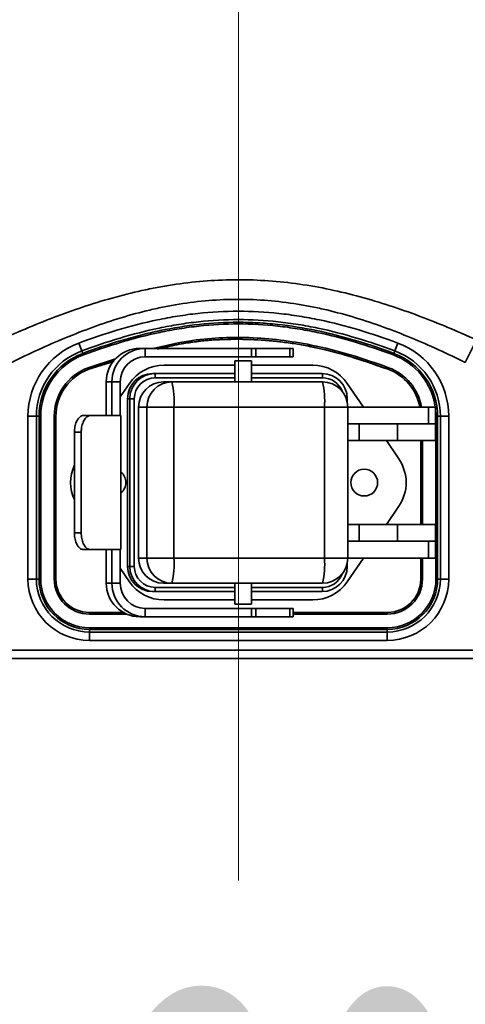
# Model space of a CAD drawing. Header units: millimetres. Extents: x 0 to 297, y 0 to 209.
# Tile 6 of 35: x 79.16 to 84.47, y 35.23 to 46.97. Entities that reach past the tile are written whole.
import ezdxf

# ---------------------------------------------------------------- set-up
doc = ezdxf.new("R2010")
doc.units = ezdxf.units.MM
doc.linetypes.add('CENTERX2', pattern=[20.32, 12.7, -2.54, 2.54, -2.54])
doc.layers.add('图层0', color=7, linetype='Continuous')
doc.styles.add('SLDTEXTSTYLE1', font='TXT', dxfattribs={"width": 0.7, "bigfont": 'bigfont'})
doc.styles.add('SLDTEXTSTYLE2', font='TXT', dxfattribs={"width": 0.7})
doc.dimstyles.new('SLDDIMSTYLE0', dxfattribs={"dimtxt": 4.5, "dimasz": 3, "dimexe": 0, "dimexo": 0.0625, "dimgap": 1.125, "dimtad": 2, "dimlfac": 10, "dimrnd": 1e-09, "dimzin": 12, "dimdsep": 46, "dimtxsty": 'SLDTEXTSTYLE2', "dimsah": 1, "dimcen": 0.09, "dimadec": 0, "dimazin": 3, "dimtfac": 1, "dimtofl": 0, "dimtmove": 0, "dimatfit": 3, "dimfxl": 0, "dimfrac": 2, "dimtolj": 1, "dimtzin": 12, "dimarcsym": 0})
doc.dimstyles.new('SLDDIMSTYLE10', dxfattribs={"dimtxt": 4.5, "dimasz": 3, "dimexe": 0, "dimexo": 0.0625, "dimgap": 1.125, "dimtad": 0, "dimtih": 1, "dimtoh": 1, "dimlfac": 2, "dimrnd": 1e-09, "dimzin": 12, "dimdsep": 46, "dimtxsty": 'SLDTEXTSTYLE2', "dimblk1": 'NONE', "dimblk2": 'NONE', "dimsah": 1, "dimcen": 0, "dimadec": 0, "dimazin": 3, "dimtfac": 1, "dimtmove": 0, "dimatfit": 3, "dimldrblk": 'NONE', "dimfxl": 0, "dimfrac": 2, "dimtolj": 1, "dimtzin": 12, "dimarcsym": 0})
doc.dimstyles.new('SLDDIMSTYLE7', dxfattribs={"dimtxt": 3.5, "dimasz": 3, "dimexe": 0, "dimexo": 0.0625, "dimgap": 0.875, "dimtad": 0, "dimtih": 1, "dimtoh": 1, "dimlfac": 3, "dimrnd": 1e-09, "dimzin": 12, "dimdsep": 46, "dimtxsty": 'SLDTEXTSTYLE2', "dimblk1": 'NONE', "dimblk2": 'NONE', "dimsah": 1, "dimcen": 0, "dimadec": 0, "dimazin": 3, "dimtfac": 1, "dimtmove": 0, "dimatfit": 3, "dimldrblk": 'NONE', "dimfxl": 0, "dimfrac": 2, "dimtolj": 1, "dimtzin": 12, "dimarcsym": 0})
doc.dimstyles.new('SLDDIMSTYLE8', dxfattribs={"dimtxt": 3.5, "dimasz": 3, "dimexe": 0, "dimexo": 0.0625, "dimgap": 0.875, "dimtad": 0, "dimtih": 1, "dimtoh": 1, "dimlfac": 3, "dimrnd": 1e-09, "dimzin": 12, "dimdsep": 46, "dimtxsty": 'SLDTEXTSTYLE2', "dimblk1": 'NONE', "dimblk2": 'NONE', "dimsah": 1, "dimcen": 0, "dimadec": 0, "dimazin": 3, "dimtol": 1, "dimtp": 0.03, "dimtfac": 1, "dimtmove": 0, "dimatfit": 3, "dimldrblk": 'NONE', "dimfxl": 0, "dimfrac": 2, "dimtolj": 1, "dimarcsym": 0})

# ---------------------------------------------------------------- blocks, each defined once
blk = doc.blocks.new('_D_3')
at = {"layer": '图层0'}
for p, q in [((71.767, 38.25), (71.767, 28.699)), ((91.767, 38.25), (91.767, 28.699)), ((91.767, 29.699), (71.767, 29.699))]:
    blk.add_line(p, q, dxfattribs=at)
for points in [[(71.767, 29.699), (74.767, 29.249), (74.767, 30.149)], [(91.767, 29.699), (88.767, 30.149), (88.767, 29.249)]]:
    blk.add_solid(points, dxfattribs=at)
at = {"layer": '图层0', "char_height": 4.5, "attachment_point": 1, "style": 'SLDTEXTSTYLE2'}
for s, insert in [('%%c', (75.351, 35.499)), ('200', (80.326, 35.499))]:
    blk.add_mtext(s, dxfattribs=dict(at, insert=insert))
blk = doc.blocks.new('_D_9')
at = {"layer": '图层0'}
for p, q in [((61.907, 58.35), (61.907, 51.275)), ((61.907, 52.275), (47.439, 52.275)), ((61.907, 52.275), (81.767, 52.275))]:
    blk.add_line(p, q, dxfattribs=at)
for points in [[(61.907, 52.275), (64.907, 51.825), (64.907, 52.725)], [(81.767, 52.275), (78.767, 52.725), (78.767, 51.825)]]:
    blk.add_solid(points, dxfattribs=at)
at = {"layer": '图层0', "insert": (47.439, 58.076), "char_height": 4.5, "attachment_point": 1, "style": 'SLDTEXTSTYLE2'}
blk.add_mtext('198.6', dxfattribs=at)
blk = doc.blocks.new('_D_10')
at = {"layer": '图层0'}
for p, q in [((64.957, 107.825), (64.957, 102.619)), ((64.957, 103.619), (48.681, 103.619)), ((64.957, 103.619), (81.767, 103.619))]:
    blk.add_line(p, q, dxfattribs=at)
for points in [[(64.957, 103.619), (67.957, 103.169), (67.957, 104.069)], [(81.767, 103.619), (78.767, 104.069), (78.767, 103.169)]]:
    blk.add_solid(points, dxfattribs=at)
at = {"layer": '图层0', "insert": (48.681, 109.42), "char_height": 4.5, "attachment_point": 1, "style": 'SLDTEXTSTYLE2'}
blk.add_mtext('168.1', dxfattribs=at)
blk = doc.blocks.new('_D_22')
at = {"layer": '图层0'}
blk.add_line((204.074, 119.317), (182.322, 119.317), dxfattribs=at)
at = {"layer": '图层0', "char_height": 3.5, "attachment_point": 1}
for s, insert, style in [('贯穿', (194.271, 122.827), 'SLDTEXTSTYLE1'), ('%%c', (186.396, 122.827), 'SLDTEXTSTYLE2'), ('6-', (182.322, 122.827), 'SLDTEXTSTYLE2'), ('9', (190.266, 122.827), 'SLDTEXTSTYLE2'), ('圆周均布', (184.257, 118.753), 'SLDTEXTSTYLE1')]:
    blk.add_mtext(s, dxfattribs=dict(at, insert=insert, style=style))
blk = doc.blocks.new('_None')
blk = doc.blocks.new('SW_SYMBOL_HOLE_DEPTH')
at = {"layer": '图层0', "color": 0}
for p, q in [((0, 875), (800, 875)), ((400, 875), (400, 75)), ((100, 555), (400, 75)), ((700, 555), (400, 75))]:
    blk.add_line(p, q, dxfattribs=at)
blk = doc.blocks.new('_D_23')
at = {"layer": '图层0'}
blk.add_line((191.362, 126.826), (170.308, 126.826), dxfattribs=at)
at = {"layer": '图层0', "xscale": 0.004072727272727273, "yscale": 0.004072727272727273, "zscale": 0.004072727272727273}
blk.add_blockref('SW_SYMBOL_HOLE_DEPTH', (184.071, 127.113), dxfattribs=at)
at = {"layer": '图层0', "attachment_point": 1, "style": 'SLDTEXTSTYLE2'}
for s, insert, char_height in [('0.03', (179.415, 131.978), 2), ('+', (178.252, 131.978), 2), ('%%c', (170.308, 131.338), 3.5), ('6', (187.737, 131.338), 3.5), ('4', (174.178, 131.338), 3.5), ('0', (179.415, 129.65), 2)]:
    blk.add_mtext(s, dxfattribs=dict(at, insert=insert, char_height=char_height))
blk = doc.blocks.new('_D_25')
at = {"layer": '图层0'}
blk.add_line((174.783, 94.83), (152.508, 94.83), dxfattribs=at)
at = {"layer": '图层0', "char_height": 4.5, "attachment_point": 1, "style": 'SLDTEXTSTYLE2'}
for s, insert in [('%%c', (162.983, 100.631)), ('PCD', (152.508, 100.631)), ('50', (167.958, 100.631))]:
    blk.add_mtext(s, dxfattribs=dict(at, insert=insert))

msp = doc.modelspace()

# ---------------------------------------------------------------- linework, layer by layer
at = {"color": 7, "linetype": 'Continuous', "lineweight": 35}
for p, q in [((79.866213, 43.113711), (79.901106, 43.020061)), ((83.632473, 43.020068), (83.667362, 43.113719)), ((84.605287, 43.151717), (84.471949, 42.881871)), ((79.901106, 43.020061), (79.912253, 42.990146)), ((79.919231, 42.971416), (79.912253, 42.990146)), ((80.65738, 43.049861), (80.590817, 43.049861)), ((80.65738, 42.949861), (80.65738, 43.049861)), ((81.924532, 43.049861), (80.65738, 43.049861)), ((80.820935, 43.045431), (80.801694, 43.041083)), ((81.924532, 42.949861), (81.924532, 43.049861)), ((81.924532, 43.049861), (81.975493, 43.049861)), ((81.975493, 43.049861), (81.975493, 42.949861)), ((81.975493, 43.049861), (82.37999, 43.049861)), ((82.37999, 42.949861), (82.37999, 43.049861)), ((82.37999, 43.049861), (82.420579, 43.049861)), ((82.420579, 42.949861), (82.420579, 43.049861)), ((83.61435, 42.971422), (83.621328, 42.990152)), ((83.632473, 43.020068), (83.621328, 42.990152)), ((80.287354, 42.901214), (79.982684, 42.80112)), ((81.924532, 42.949861), (80.65738, 42.949861)), ((81.723005, 42.899861), (81.723005, 42.649861)), ((81.723301, 42.899861), (81.723005, 42.899861)), ((81.923005, 42.899861), (81.723301, 42.899861)), ((81.923005, 42.649861), (81.923005, 42.899861)), ((81.975493, 42.949861), (81.924532, 42.949861)), ((81.975493, 42.949861), (82.37999, 42.949861)), ((82.420579, 42.949861), (82.37999, 42.949861)), ((79.982553, 42.80147), (79.975574, 42.8202)), ((79.982684, 42.80112), (79.982553, 42.80147)), ((80.745228, 42.749861), (80.772141, 42.749861)), ((80.772141, 42.749861), (81.723005, 42.749861)), ((81.723005, 42.849861), (80.880938, 42.849861)), ((82.652676, 42.849861), (81.923005, 42.849861)), ((81.923005, 42.749861), (82.766219, 42.749861)), ((83.550905, 42.801122), (83.551036, 42.801472)), ((83.551036, 42.801472), (83.558014, 42.820203)), ((80.192248, 42.249861), (80.192248, 42.649861)), ((80.258811, 42.649861), (80.192248, 42.649861)), ((80.258811, 42.649861), (80.258811, 42.249861)), ((80.358454, 42.649861), (80.258811, 42.649861)), ((80.358454, 42.649861), (80.358454, 42.249861)), ((80.46793, 42.631684), (80.358454, 42.471248)), ((80.875689, 42.649861), (80.97565, 42.649861)), ((80.97565, 42.649861), (82.770321, 42.649861)), ((83.257991, 42.349861), (83.065684, 42.631684)), ((80.446116, 40.449861), (80.446116, 42.449861)), ((80.473029, 42.449861), (80.446116, 42.449861)), ((80.473029, 40.449861), (80.473029, 42.449861)), ((80.473029, 42.449861), (80.526725, 42.449861)), ((80.526725, 42.449861), (80.526725, 40.449861)), ((83.065479, 42.403544), (83.065479, 42.449861)), ((80.576577, 40.549861), (80.576577, 42.349861)), ((80.676539, 42.349861), (80.576577, 42.349861)), ((80.676539, 40.549861), (80.676539, 42.349861)), ((80.998718, 42.349861), (80.676539, 42.349861)), ((80.998718, 42.349861), (80.998718, 40.549861)), ((82.793389, 42.349861), (80.998718, 42.349861)), ((82.793389, 40.549861), (82.793389, 42.349861)), ((83.070321, 40.549861), (83.070321, 42.349861)), ((83.070321, 42.349861), (84.033159, 42.349861)), ((84.033159, 42.349861), (84.033159, 42.149861)), ((84.033159, 42.349861), (84.116807, 42.349861)), ((84.116807, 42.149861), (84.116807, 42.349861)), ((79.25927, 40.299861), (79.25927, 42.239861)), ((79.25927, 42.239861), (79.359209, 42.239861)), ((79.359209, 42.239861), (79.359209, 40.299861)), ((79.359209, 42.239861), (79.391133, 42.239861)), ((79.391133, 40.299861), (79.391133, 42.239861)), ((79.411121, 42.239861), (79.391133, 42.239861)), ((79.411121, 42.239861), (79.411121, 40.299861)), ((79.572493, 40.299861), (79.572493, 42.239861)), ((79.592481, 42.239861), (79.572493, 42.239861)), ((79.592481, 42.239861), (79.592481, 40.299861)), ((79.592855, 42.239861), (79.592481, 42.239861)), ((79.592855, 42.239861), (79.592855, 40.299861)), ((79.920419, 42.249861), (80.002434, 42.249861)), ((80.367755, 42.249861), (80.002434, 42.249861)), ((80.367755, 40.649861), (80.367755, 42.249861)), ((84.122493, 42.239854), (84.142481, 42.239854)), ((84.122493, 40.299861), (84.122493, 42.239854)), ((84.174405, 42.239854), (84.142481, 42.239854)), ((84.142481, 42.239854), (84.142481, 40.299861)), ((84.174405, 40.299861), (84.174405, 42.239854)), ((84.174405, 42.239854), (84.274344, 42.239854)), ((84.274344, 42.239854), (84.274344, 40.299861)), ((79.893583, 42.049861), (79.81182, 42.049861)), ((79.81182, 42.049861), (79.81182, 40.849861)), ((79.893583, 42.049861), (79.893583, 40.849861)), ((83.070321, 42.149861), (84.033159, 42.149861)), ((83.206707, 42.149861), (83.206707, 41.949861)), ((83.665204, 42.149861), (83.665204, 41.949861)), ((84.033159, 42.149861), (84.116807, 42.149861)), ((84.116807, 41.949861), (84.116807, 42.149861)), ((83.206707, 41.949861), (83.065479, 41.949861)), ((83.206707, 41.949861), (83.665204, 41.949861)), ((83.679815, 41.731684), (83.530938, 41.949861)), ((83.665204, 41.949861), (84.116807, 41.949861)), ((83.94076, 40.949861), (83.94076, 41.949861)), ((83.530938, 40.949861), (83.679815, 41.168038)), ((83.065479, 40.949861), (83.206707, 40.949861)), ((83.206707, 40.949861), (83.206707, 40.749861)), ((83.206707, 40.949861), (83.665204, 40.949861)), ((83.665204, 40.749861), (83.665204, 40.949861)), ((83.665204, 40.949861), (84.116807, 40.949861)), ((84.116807, 40.749861), (84.116807, 40.949861)), ((79.81182, 40.849861), (79.893583, 40.849861)), ((83.070321, 40.749861), (84.033159, 40.749861)), ((84.033159, 40.549861), (84.033159, 40.749861)), ((84.033159, 40.749861), (84.116807, 40.749861)), ((84.116807, 40.549861), (84.116807, 40.749861)), ((80.002434, 40.649861), (79.920419, 40.649861)), ((80.002434, 40.649861), (80.367755, 40.649861)), ((80.192248, 40.249861), (80.192248, 40.649861)), ((80.258811, 40.649861), (80.258811, 40.249861)), ((80.358454, 40.249861), (80.358454, 40.649861)), ((80.576577, 40.549861), (80.676539, 40.549861)), ((80.998718, 40.549861), (80.676539, 40.549861)), ((80.998718, 40.549861), (82.793389, 40.549861)), ((83.065684, 40.268038), (83.257991, 40.549861)), ((83.070321, 40.549861), (84.033159, 40.549861)), ((83.94076, 40.299861), (83.94076, 40.549861)), ((84.033159, 40.549861), (84.116807, 40.549861)), ((80.358454, 40.428474), (80.46793, 40.268038)), ((80.446116, 40.449861), (80.473029, 40.449861)), ((80.473029, 40.449861), (80.526725, 40.449861)), ((83.065479, 40.449861), (83.065479, 40.496178)), ((79.25927, 40.299861), (79.359209, 40.299861)), ((79.359209, 40.299861), (79.391133, 40.299861)), ((79.391133, 40.299861), (79.411121, 40.299861)), ((79.572493, 40.299861), (79.592481, 40.299861)), ((79.592855, 40.299861), (79.592481, 40.299861)), ((83.94076, 40.299861), (83.941133, 40.299861)), ((83.961121, 40.299861), (83.941133, 40.299861)), ((84.142481, 40.299861), (84.122493, 40.299861)), ((84.174405, 40.299861), (84.142481, 40.299861)), ((84.174405, 40.299861), (84.274344, 40.299861)), ((80.192248, 40.249861), (80.258811, 40.249861)), ((80.358454, 40.249861), (80.258811, 40.249861)), ((80.97565, 40.249861), (80.875689, 40.249861)), ((82.770321, 40.249861), (80.97565, 40.249861)), ((81.723005, 40.249861), (81.723005, 39.999861)), ((81.923005, 39.999861), (81.923005, 40.249861)), ((80.772141, 40.149861), (80.745228, 40.149861)), ((81.723005, 40.149861), (80.772141, 40.149861)), ((80.880938, 40.049861), (81.723005, 40.049861)), ((82.766219, 40.149861), (81.923005, 40.149861)), ((81.923005, 40.049861), (82.652676, 40.049861)), ((80.65738, 39.949861), (80.65738, 39.849861)), ((80.65738, 39.949861), (81.924532, 39.949861)), ((81.723301, 39.999861), (81.723005, 39.999861)), ((81.923005, 39.999861), (81.723301, 39.999861)), ((81.924532, 39.849861), (81.924532, 39.949861)), ((81.924532, 39.949861), (81.975493, 39.949861)), ((81.975493, 39.949861), (81.975493, 39.849861)), ((81.975493, 39.949861), (82.37999, 39.949861)), ((82.37999, 39.849861), (82.37999, 39.949861)), ((82.37999, 39.949861), (82.420579, 39.949861)), ((82.420579, 39.849861), (82.420579, 39.949861)), ((79.991807, 39.900909), (80.395986, 39.900909)), ((79.991807, 39.900909), (79.991807, 39.900535)), ((79.991807, 39.880547), (79.991807, 39.900535)), ((80.65738, 39.849861), (80.590817, 39.849861)), ((80.65738, 39.849861), (81.924532, 39.849861)), ((81.975493, 39.849861), (81.924532, 39.849861)), ((81.975493, 39.849861), (82.37999, 39.849861)), ((82.420579, 39.849861), (82.37999, 39.849861)), ((82.420579, 39.900909), (83.541807, 39.900909)), ((83.541807, 39.900909), (83.541807, 39.900535)), ((83.541807, 39.880547), (83.541807, 39.900535)), ((79.991807, 39.699187), (79.991807, 39.719175)), ((79.991807, 39.719175), (83.541807, 39.719175)), ((79.991807, 39.667263), (79.991807, 39.699187)), ((83.541807, 39.699187), (79.991807, 39.699187)), ((83.541807, 39.699187), (83.541807, 39.719175)), ((83.541807, 39.667263), (83.541807, 39.699187)), ((79.991807, 39.567324), (79.991807, 39.667263)), ((79.991807, 39.667263), (83.541807, 39.667263)), ((83.541807, 39.667263), (83.541807, 39.567324)), ((83.541807, 39.567324), (79.991807, 39.567324)), ((78.454714, 39.449861), (85.078901, 39.449861)), ((84.884817, 39.349861), (78.648797, 39.349861))]:
    msp.add_line(p, q, dxfattribs=at)
at = {"color": 8, "linetype": 'Continuous', "lineweight": 35}
for p, q in [((79.975574, 42.8202), (80.303397, 42.926382)), ((80.2822, 42.893129), (79.982553, 42.80147)), ((81.723005, 42.699861), (80.775985, 42.699861)), ((82.770064, 42.699861), (81.923005, 42.699861)), ((83.053164, 42.449861), (83.065479, 42.449861)), ((83.070321, 42.349861), (82.793389, 42.349861)), ((84.122493, 42.239854), (84.116807, 42.333907)), ((83.941133, 40.949861), (83.941133, 41.949861)), ((83.961121, 41.949861), (83.961121, 40.949861)), ((83.070321, 40.549861), (82.793389, 40.549861)), ((83.941133, 40.299861), (83.941133, 40.549861)), ((83.961121, 40.549861), (83.961121, 40.299861)), ((83.053164, 40.449861), (83.065479, 40.449861)), ((80.775985, 40.199861), (81.723005, 40.199861)), ((81.923005, 40.199861), (82.770064, 40.199861)), ((79.991807, 39.900535), (80.396652, 39.900535)), ((80.43772, 39.880547), (79.991807, 39.880547)), ((82.420579, 39.900535), (83.541807, 39.900535)), ((83.541807, 39.880547), (82.420579, 39.880547))]:
    msp.add_line(p, q, dxfattribs=at)
at = {"color": 7, "linetype": 'Continuous', "lineweight": 35}
msp.add_circle((83.266807, 41.449861), 0.16, dxfattribs=at)
for centre, radius, start, end in [((80.191807, 42.239861), 0.932537, 110.4352756, 180), ((83.341807, 42.239854), 0.932537, 360, 69.5673346), ((80.191807, 42.239861), 0.832598, 110.4352756, 180), ((80.191807, 42.239861), 0.800674, 110.4352756, 180), ((80.591534, 42.650575), 0.399286, 90.1028522, 180.1024843), ((80.658097, 42.650575), 0.399286, 90.1028522, 180.1024843), ((83.341807, 42.239854), 0.800674, 360, 69.5673346), ((83.341807, 42.239854), 0.832598, 360, 69.5673346), ((80.191807, 42.239861), 0.780686, 110.4352756, 180), ((80.657918, 42.650397), 0.299465, 90.1028522, 180.1024843), ((80.191807, 42.239861), 0.619314, 110.4352756, 180), ((80.191807, 42.239861), 0.599326, 110.4352756, 180), ((80.191807, 42.239861), 0.598952, 110.4352756, 180), ((80.745673, 42.450305), 0.299557, 90.0850686, 180.0848167), ((80.880938, 42.349861), 0.5, 90, 145.6916226), ((80.772585, 42.450305), 0.299557, 90.0850686, 180.0848167), ((80.610539, 42.712287), 0.165912, 355.704783, 13.0892335), ((82.652676, 42.349861), 0.5, 34.3083774, 90), ((82.604617, 42.712287), 0.165912, 355.704783, 13.0892335), ((82.765775, 42.450305), 0.299557, 359.9151833, 89.9149314), ((83.341807, 42.239854), 0.598952, 10.5833452, 69.5673346), ((83.341807, 42.239854), 0.599326, 10.5766722, 69.5673346), ((80.776356, 42.450231), 0.249631, 90.0850686, 180.0848167), ((80.876134, 42.350305), 0.299557, 90.0850686, 180.0848167), ((80.976095, 42.350305), 0.299557, 90.0850686, 180.0848167), ((80.00604, 42.424418), 0.995475, 355.704783, 13.0892335), ((82.770321, 42.349861), 0.3, 0, 90), ((81.80071, 42.424418), 0.995475, 355.704783, 13.0892335), ((83.266807, 41.449861), 0.5, 325.6916226, 34.3083774), ((80.266807, 41.449861), 0.5, 155.5017536, 204.4982464), ((80.266807, 41.449861), 0.16, 0, 50.8817696), ((80.266807, 41.449861), 0.16, 309.1182304, 0), ((80.876134, 40.549418), 0.299557, 179.9151833, 269.9149314), ((80.976095, 40.549418), 0.299557, 179.9151833, 269.9149314), ((80.00604, 40.475305), 0.995475, 346.9107665, 4.295217), ((82.770321, 40.549861), 0.3, 270, 0), ((81.80071, 40.475305), 0.995475, 346.9107665, 4.295217), ((80.745673, 40.449418), 0.299557, 179.9151833, 269.9149314), ((80.772585, 40.449418), 0.299557, 179.9151833, 269.9149314), ((80.776356, 40.449492), 0.249631, 179.9151833, 269.9149314), ((82.765775, 40.449418), 0.299557, 270.0850686, 0.0848167), ((79.991807, 40.299861), 0.732537, 180, 270), ((79.991807, 40.299861), 0.632598, 180, 270), ((79.991807, 40.299861), 0.600674, 180, 270), ((79.991807, 40.299861), 0.580686, 180, 270), ((79.991807, 40.299861), 0.419314, 180, 270), ((79.991807, 40.299861), 0.399326, 180, 270), ((79.991807, 40.299861), 0.398952, 180, 270), ((83.541807, 40.299861), 0.732537, 270, 0), ((83.541807, 40.299861), 0.632598, 270, 0), ((83.541807, 40.299861), 0.600674, 270, 0), ((83.541807, 40.299861), 0.398952, 270, 0), ((83.541807, 40.299861), 0.399326, 270, 0), ((83.541807, 40.299861), 0.419314, 270, 0), ((83.541807, 40.299861), 0.580686, 270, 0), ((80.591534, 40.249147), 0.399286, 179.8975157, 269.8971478), ((80.658097, 40.249147), 0.399286, 179.8975157, 269.8971478), ((80.657918, 40.249325), 0.299465, 179.8975157, 269.8971478), ((80.880938, 40.549861), 0.5, 214.3083774, 270), ((80.610539, 40.187435), 0.165912, 346.9107665, 4.295217), ((82.652676, 40.549861), 0.5, 270, 325.6916226), ((82.604617, 40.187435), 0.165912, 346.9107665, 4.295217)]:
    msp.add_arc(centre, radius, start, end, dxfattribs=at)
at = {"color": 8, "linetype": 'Continuous', "lineweight": 35}
for centre, radius, start, end in [((83.341807, 42.239854), 0.780686, 8.1005419, 69.5673346), ((83.341807, 42.239854), 0.619314, 10.2315803, 69.5673346), ((82.769866, 42.450578), 0.249284, 20.9154242, 89.9544396), ((82.769791, 40.449253), 0.249392, 270.0627765, 339.0673597)]:
    msp.add_arc(centre, radius, start, end, dxfattribs=at)
at = {"color": 7, "linetype": 'Continuous', "lineweight": 35}
for points, knots in [([(78.928327, 43.151717), (79.152582, 43.253234), (79.37884, 43.348526), (79.837198, 43.520935), (80.0693, 43.598047), (80.423498, 43.694903), (80.542575, 43.724043), (80.722932, 43.762332), (80.783342, 43.774191), (80.90478, 43.795981), (80.965918, 43.805927), (81.271761, 43.850334), (81.516325, 43.868673), (82.005223, 43.869261), (82.249557, 43.851514), (82.615893, 43.79921), (82.738004, 43.777488), (82.979464, 43.726748), (83.099177, 43.697687), (83.455643, 43.600806), (83.689853, 43.52327), (84.152556, 43.349492), (84.380176, 43.253622), (84.605287, 43.151717)], [0, 0, 0, 0, 0.125, 0.125, 0.25, 0.25, 0.3125, 0.3125, 0.34375, 0.34375, 0.375, 0.375, 0.5, 0.5, 0.625, 0.625, 0.6875, 0.6875, 0.75, 0.75, 0.875, 0.875, 1, 1, 1, 1]), ([(84.471949, 42.881871), (84.259415, 42.98689), (84.044771, 43.086013), (83.609074, 43.26635), (83.388023, 43.347566), (83.049553, 43.450128), (82.935576, 43.481091), (82.762581, 43.521863), (82.704578, 43.534508), (82.587842, 43.55776), (82.529075, 43.568367), (82.235791, 43.615591), (82.001034, 43.635024), (81.531245, 43.634951), (81.296213, 43.615442), (81.00226, 43.567972), (80.94353, 43.557339), (80.827031, 43.534082), (80.769139, 43.521438), (80.596459, 43.480676), (80.482666, 43.449731), (80.144688, 43.34724), (79.923884, 43.266093), (79.488582, 43.08589), (79.274084, 42.986833), (79.061666, 42.881871)], [0, 0, 0, 0, 0.125, 0.125, 0.25, 0.25, 0.3125, 0.3125, 0.34375, 0.34375, 0.375, 0.375, 0.5, 0.5, 0.625, 0.625, 0.65625, 0.65625, 0.6875, 0.6875, 0.75, 0.75, 0.875, 0.875, 1, 1, 1, 1]), ([(79.866213, 43.113711), (80.172008, 43.22765), (80.483099, 43.323371), (80.882424, 43.407043), (80.962682, 43.42193), (81.123046, 43.447588), (81.203287, 43.458389), (81.444199, 43.484425), (81.605056, 43.493325), (81.927294, 43.49337), (82.088673, 43.484539), (82.331124, 43.458308), (82.412202, 43.447371), (82.573304, 43.421521), (82.653332, 43.406623), (83.051081, 43.323129), (83.361658, 43.227608), (83.667362, 43.113719)], [0, 0, 0, 0, 0.25, 0.25, 0.3125, 0.3125, 0.375, 0.375, 0.5, 0.5, 0.625, 0.625, 0.6875, 0.6875, 0.75, 0.75, 1, 1, 1, 1]), ([(83.632473, 43.020068), (83.332513, 43.131817), (83.027806, 43.225688), (82.637587, 43.307862), (82.559074, 43.322532), (82.401021, 43.347999), (82.321463, 43.358784), (82.083555, 43.384663), (81.925201, 43.393397), (81.609008, 43.39342), (81.451169, 43.384684), (81.21478, 43.359097), (81.136045, 43.34848), (80.978693, 43.323259), (80.89997, 43.308634), (80.664756, 43.259277), (80.509467, 43.21913), (80.202771, 43.127496), (80.051232, 43.075998), (79.901106, 43.020061)], [0, 0, 0, 0, 0.25, 0.25, 0.3125, 0.3125, 0.375, 0.375, 0.5, 0.5, 0.625, 0.625, 0.6875, 0.6875, 0.75, 0.75, 0.875, 0.875, 1, 1, 1, 1]), ([(79.912253, 42.990146), (80.064267, 43.046787), (80.21709, 43.098611), (80.448031, 43.167373), (80.525458, 43.188833), (80.680665, 43.228369), (80.758263, 43.246395), (80.990673, 43.294798), (81.145111, 43.31954), (81.45436, 43.352823), (81.609172, 43.361403), (81.84228, 43.361524), (81.92022, 43.359448), (82.076572, 43.351034), (82.155144, 43.344668), (82.390288, 43.319366), (82.545484, 43.294339), (83.009182, 43.197549), (83.315411, 43.10412), (83.621328, 42.990152)], [0, 0, 0, 0, 0.125, 0.125, 0.1875, 0.1875, 0.25, 0.25, 0.375, 0.375, 0.5, 0.5, 0.5625, 0.5625, 0.625, 0.625, 0.75, 0.75, 1, 1, 1, 1]), ([(83.61435, 42.971422), (83.317157, 43.08214), (83.015272, 43.17521), (82.628649, 43.25671), (82.550859, 43.271261), (82.394258, 43.296521), (82.315443, 43.307215), (82.079753, 43.33287), (81.922866, 43.341517), (81.609588, 43.341475), (81.453196, 43.332763), (81.218961, 43.307296), (81.140942, 43.296734), (80.985016, 43.271654), (80.906964, 43.257105), (80.518876, 43.175437), (80.216511, 43.082182), (79.919231, 42.971416)], [0, 0, 0, 0, 0.25, 0.25, 0.3125, 0.3125, 0.375, 0.375, 0.5, 0.5, 0.625, 0.625, 0.6875, 0.6875, 0.75, 0.75, 1, 1, 1, 1]), ([(83.550905, 42.801122), (83.375177, 42.862569), (83.022266, 42.985972), (82.429586, 43.12146), (81.770916, 43.177784), (81.220266, 43.141129), (80.914082, 43.067538), (80.840537, 43.049861)], [0, 0, 0, 0, 0.202046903, 0.405767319, 0.658214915, 0.917904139, 1, 1, 1, 1]), ([(79.81182, 42.049861), (79.813097, 42.072345), (79.81565, 42.117312), (79.835317, 42.177239), (79.863472, 42.222441), (79.893692, 42.246433), (79.912797, 42.248884), (79.920419, 42.249861)], [0, 0, 0, 0, 0.2145443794, 0.4290902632, 0.6435746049, 0.8578198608, 1, 1, 1, 1]), ([(80.002434, 42.249861), (79.990793, 42.247664), (79.967511, 42.24327), (79.934799, 42.208898), (79.909403, 42.15826), (79.895575, 42.102005), (79.894151, 42.064737), (79.893583, 42.049861)], [0, 0, 0, 0, 0.214515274, 0.429048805, 0.643251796, 0.857601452, 1, 1, 1, 1]), ([(79.920419, 40.649861), (79.908832, 40.652057), (79.885656, 40.656449), (79.853017, 40.690812), (79.827647, 40.74144), (79.813815, 40.797697), (79.812389, 40.834975), (79.81182, 40.849861)], [0, 0, 0, 0, 0.214500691, 0.429021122, 0.643184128, 0.857505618, 1, 1, 1, 1]), ([(79.893583, 40.849861), (79.894859, 40.827377), (79.897412, 40.78241), (79.917086, 40.722483), (79.945283, 40.677278), (79.975587, 40.653288), (79.99478, 40.650838), (80.002434, 40.649861)], [0, 0, 0, 0, 0.214555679, 0.429112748, 0.643612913, 0.857891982, 1, 1, 1, 1])]:
    msp.add_open_spline(points, degree=3, knots=knots, dxfattribs=at)
at = {"color": 8, "linetype": 'Continuous', "lineweight": 35}
for points, knots in [([(80.751793, 43.049861), (80.892688, 43.082569), (81.268221, 43.169746), (81.905679, 43.19801), (82.551624, 43.119436), (83.103929, 42.980416), (83.406318, 42.873725), (83.558014, 42.820203)], [0, 0, 0, 0, 0.1515142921, 0.4038360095, 0.663891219, 0.8313894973, 1, 1, 1, 1]), ([(83.551036, 42.801472), (83.40029, 42.854652), (83.098874, 42.960985), (82.552408, 43.09887), (81.908277, 43.1769), (81.391591, 43.150357), (81.027795, 43.096062), (80.905767, 43.070029), (80.811233, 43.049861)], [0, 0, 0, 0, 0.171724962, 0.343364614, 0.604729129, 0.865969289, 0.89616628, 1, 1, 1, 1])]:
    msp.add_open_spline(points, degree=3, knots=knots, dxfattribs=at)
at = {"layer": '图层0', "linetype": 'CENTERX2', "lineweight": 18, "ltscale": 2}
msp.add_line((81.766807, 36.704492), (81.766807, 185.547961), dxfattribs=at)

# ---------------------------------------------------------------- dimensions: what is measured, and where the dimension line sits
at = {"layer": '图层0'}
for p1, text, dimstyle, picture, middle in [((0.775431, 0.549115), '<>{\\fGDT;x}6', 'SLDDIMSTYLE8', '_D_23', (180.041053, 129.363281)), ((1.830224, 1.130612), '6-<> 贯穿\\P圆周均布', 'SLDDIMSTYLE7', '_D_22', (192.404555, 118.814974)), ((11.081141, 4.482384), 'PCD <>', 'SLDDIMSTYLE10', '_D_25', (162.851647, 97.948853))]:
    dim = msp.add_diameter_dim_2p(p1=p1, p2=(0, 0), text=text, dimstyle=dimstyle, dxfattribs=at)
    dim.commit()
    dim.dimension.update_dxf_attribs({"geometry": picture, "text_midpoint": middle, "dimtype": 163})
for base, p1, picture, middle in [((81.766807, 103.619471), (64.956807, 108.824861), '_D_10', (55.227793, 103.619471)), ((81.766807, 52.274861), (61.906807, 59.349878), '_D_9', (53.985409, 52.274861))]:
    dim = msp.add_linear_dim(base=base, p1=p1, p2=(81.766807, 36.704492), dimstyle='SLDDIMSTYLE0', dxfattribs=at)
    dim.commit()
    dim.dimension.update_dxf_attribs({"geometry": picture, "text_midpoint": middle, "dimtype": 160})
dim = msp.add_linear_dim(base=(71.766807, 29.698621), p1=(91.766807, 39.249861), p2=(71.766807, 39.249861), text='%%c<>', dimstyle='SLDDIMSTYLE0', dxfattribs=at)
dim.commit()
dim.dimension.update_dxf_attribs({"geometry": '_D_3', "text_midpoint": (81.766807, 29.698621), "dimtype": 160})

doc.saveas('drawing.dxf')
